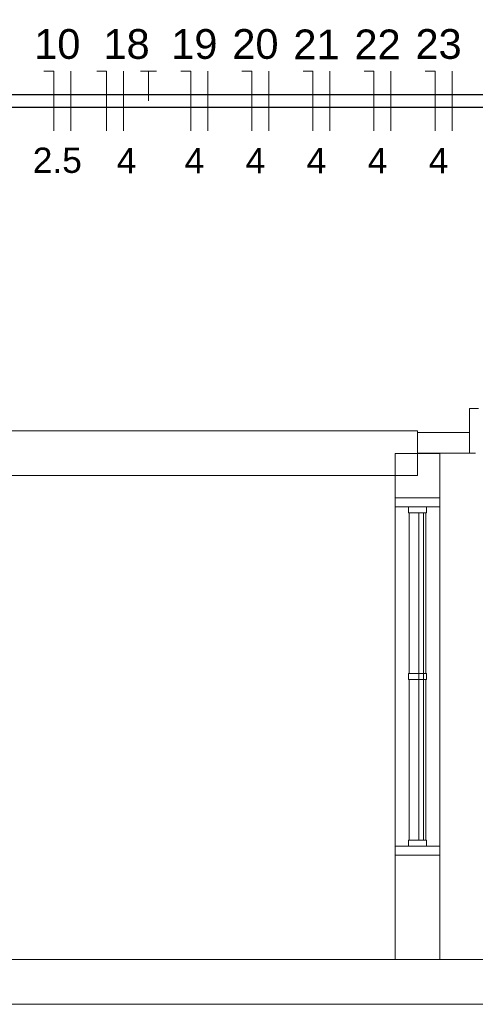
# Model space of a CAD drawing. Header units: millimetres. Extents: x 4480191 to 4481199, y -30324204 to -30323479.
# Tile 223 of 243: x 4480219.06 to 4480222.12, y -30323785.56 to -30323778.95. Entities that reach past the tile are written whole.
import ezdxf

# ---------------------------------------------------------------- set-up
doc = ezdxf.new("R2010")
doc.units = ezdxf.units.MM
doc.linetypes.add('NULL', pattern=[0])
for name, color, linetype, lineweight in [('EL-Condutos QD (Teto)', 32, 'Continuous', 25), ('EL-Fios (Fase 3) QD', 1, 'Continuous', 15), ('EL-Fios (Neutro) QD', 5, 'Continuous', 15), ('EL-Fios (Terra) QD', 94, 'Continuous', 15), ('EL-Textos fios QD', 7, 'Continuous', 9), ('IFC-Janela-Contorno', 142, 'Continuous', 5), ('IFC-Parede padrão-Contorno', 44, 'Continuous', 5), ('IFC-Parede-Contorno', 42, 'Continuous', 5), ('IFC-Porta-Contorno', 142, 'Continuous', 5)]:
    doc.layers.add(name, color=color, linetype=linetype, lineweight=lineweight)
doc.styles.add('ARIAL', font='arial.ttf')

msp = doc.modelspace()

# ---------------------------------------------------------------- linework, layer by layer
at = {"layer": 'EL-Condutos QD (Teto)'}
for p, q in [((4480219.6406, -30323779.4494), (4480218.9106, -30323779.4494)), ((4480220.3524, -30323779.4494), (4480219.6406, -30323779.4494)), ((4480221.0471, -30323779.4494), (4480220.3524, -30323779.4494)), ((4480221.7257, -30323779.4494), (4480221.0471, -30323779.4494)), ((4480222.3893, -30323779.4494), (4480221.7257, -30323779.4494)), ((4480218.9106, -30323779.5327), (4480219.6406, -30323779.5327)), ((4480219.6406, -30323779.5327), (4480220.3524, -30323779.5327)), ((4480220.3524, -30323779.5327), (4480221.0471, -30323779.5327)), ((4480221.0471, -30323779.5327), (4480221.7257, -30323779.5327)), ((4480221.7257, -30323779.5327), (4480222.3893, -30323779.5327))]:
    msp.add_line(p, q, dxfattribs=at)
at = {"layer": 'EL-Fios (Fase 3) QD'}
for p, q in [((4480219.4014, -30323779.6911), (4480219.4014, -30323779.2911)), ((4480219.7569, -30323779.6911), (4480219.7569, -30323779.2911)), ((4480220.3237, -30323779.6911), (4480220.3237, -30323779.2911)), ((4480220.7343, -30323779.6911), (4480220.7343, -30323779.2911)), ((4480221.145, -30323779.6911), (4480221.145, -30323779.2911)), ((4480221.5557, -30323779.6911), (4480221.5557, -30323779.2911)), ((4480221.9663, -30323779.6911), (4480221.9663, -30323779.2911))]:
    msp.add_line(p, q, dxfattribs=at)
at = {"layer": 'EL-Fios (Neutro) QD'}
for p, q in [((4480219.2871, -30323779.2911), (4480219.2205, -30323779.2911)), ((4480219.2871, -30323779.6911), (4480219.2871, -30323779.2911)), ((4480219.6426, -30323779.2911), (4480219.576, -30323779.2911)), ((4480219.6426, -30323779.6911), (4480219.6426, -30323779.2911)), ((4480220.2094, -30323779.2911), (4480220.1427, -30323779.2911)), ((4480220.2094, -30323779.6911), (4480220.2094, -30323779.2911)), ((4480220.62, -30323779.2911), (4480220.5534, -30323779.2911)), ((4480220.62, -30323779.6911), (4480220.62, -30323779.2911)), ((4480221.0307, -30323779.2911), (4480220.9641, -30323779.2911)), ((4480221.0307, -30323779.6911), (4480221.0307, -30323779.2911)), ((4480221.4414, -30323779.2911), (4480221.3747, -30323779.2911)), ((4480221.4414, -30323779.6911), (4480221.4414, -30323779.2911)), ((4480221.8521, -30323779.2911), (4480221.7854, -30323779.2911)), ((4480221.8521, -30323779.6911), (4480221.8521, -30323779.2911))]:
    msp.add_line(p, q, dxfattribs=at)
at = {"layer": 'EL-Fios (Terra) QD'}
for p, q in [((4480219.8712, -30323779.2911), (4480219.9778, -30323779.2911)), ((4480219.9245, -30323779.4911), (4480219.9245, -30323779.2911))]:
    msp.add_line(p, q, dxfattribs=at)
at = {"layer": 'IFC-Janela-Contorno', "color": 8, "lineweight": 5}
for p, q in [((4480221.584, -30323782.1591), (4480221.8513, -30323782.1591)), ((4480221.584, -30323782.1659), (4480221.584, -30323782.1591)), ((4480221.884, -30323782.2141), (4480221.884, -30323782.1591)), ((4480221.584, -30323782.2191), (4480221.584, -30323782.1659)), ((4480221.584, -30323784.4991), (4480221.584, -30323782.2191)), ((4480221.584, -30323782.2191), (4480221.61, -30323782.2191)), ((4480221.61, -30323782.2191), (4480221.884, -30323782.2191)), ((4480221.674, -30323782.2563), (4480221.674, -30323782.2191)), ((4480221.794, -30323782.2219), (4480221.794, -30323782.2191)), ((4480221.794, -30323782.2591), (4480221.794, -30323782.2219)), ((4480221.884, -30323782.2191), (4480221.884, -30323782.2141)), ((4480221.884, -30323784.4991), (4480221.884, -30323782.2191)), ((4480221.674, -30323782.2591), (4480221.674, -30323782.2563)), ((4480221.674, -30323782.2591), (4480221.7856, -30323782.2591)), ((4480221.679, -30323783.3391), (4480221.679, -30323782.2591)), ((4480221.744, -30323784.3051), (4480221.744, -30323782.2591)), ((4480221.774, -30323782.4131), (4480221.774, -30323782.2591)), ((4480221.7856, -30323782.2591), (4480221.794, -30323782.2591)), ((4480221.789, -30323783.3391), (4480221.789, -30323782.2591)), ((4480221.774, -30323784.4591), (4480221.774, -30323782.4131)), ((4480221.674, -30323783.3763), (4480221.674, -30323783.3391)), ((4480221.674, -30323783.3391), (4480221.6824, -30323783.3391)), ((4480221.6824, -30323783.3391), (4480221.794, -30323783.3391)), ((4480221.794, -30323783.3419), (4480221.794, -30323783.3391)), ((4480221.794, -30323783.3791), (4480221.794, -30323783.3419)), ((4480221.674, -30323783.3791), (4480221.674, -30323783.3763)), ((4480221.674, -30323783.3791), (4480221.7856, -30323783.3791)), ((4480221.679, -30323784.4591), (4480221.679, -30323783.3791)), ((4480221.7856, -30323783.3791), (4480221.794, -30323783.3791)), ((4480221.789, -30323784.4591), (4480221.789, -30323783.3791)), ((4480221.744, -30323784.4591), (4480221.744, -30323784.3051)), ((4480221.674, -30323784.4963), (4480221.674, -30323784.4591)), ((4480221.674, -30323784.4591), (4480221.6824, -30323784.4591)), ((4480221.6824, -30323784.4591), (4480221.794, -30323784.4591)), ((4480221.794, -30323784.4619), (4480221.794, -30323784.4591)), ((4480221.794, -30323784.4991), (4480221.794, -30323784.4619)), ((4480221.584, -30323784.4991), (4480221.674, -30323784.4991)), ((4480221.584, -30323784.4991), (4480221.8581, -30323784.4991)), ((4480221.584, -30323784.5042), (4480221.584, -30323784.4991)), ((4480221.584, -30323784.5591), (4480221.584, -30323784.5042)), ((4480221.674, -30323784.4991), (4480221.674, -30323784.4963)), ((4480221.794, -30323784.4991), (4480221.884, -30323784.4991)), ((4480221.8581, -30323784.4991), (4480221.884, -30323784.4991)), ((4480221.884, -30323784.5524), (4480221.884, -30323784.4991)), ((4480221.6168, -30323784.5591), (4480221.884, -30323784.5591)), ((4480221.884, -30323784.5591), (4480221.884, -30323784.5524))]:
    msp.add_line(p, q, dxfattribs=at)
at = {"layer": 'IFC-Parede padrão-Contorno', "color": 8, "lineweight": 5}
for p, q in [((4480218.7011, -30323781.7092), (4480219.3256, -30323781.7092)), ((4480219.3256, -30323781.7092), (4480219.4253, -30323781.7092)), ((4480219.4253, -30323781.7092), (4480221.656, -30323781.7092)), ((4480221.656, -30323781.7092), (4480221.734, -30323781.7092)), ((4480221.734, -30323781.785), (4480221.734, -30323781.7092)), ((4480221.734, -30323781.8064), (4480221.734, -30323781.7192)), ((4480221.734, -30323781.7192), (4480221.8792, -30323781.7192)), ((4480221.8792, -30323781.7192), (4480222.084, -30323781.7192)), ((4480221.734, -30323781.9974), (4480221.734, -30323781.785)), ((4480221.734, -30323781.8592), (4480221.8792, -30323781.8592)), ((4480221.8792, -30323781.8592), (4480222.084, -30323781.8592)), ((4480218.8008, -30323782.0092), (4480221.0315, -30323782.0092)), ((4480221.0315, -30323782.0092), (4480221.656, -30323782.0092)), ((4480221.656, -30323782.0092), (4480221.6583, -30323782.0092)), ((4480221.6583, -30323782.0092), (4480221.734, -30323782.0092)), ((4480221.734, -30323782.0092), (4480221.734, -30323781.9974))]:
    msp.add_line(p, q, dxfattribs=at)
at = {"layer": 'IFC-Parede-Contorno', "color": 8, "lineweight": 5}
for p, q in [((4480221.584, -30323781.8603), (4480221.6562, -30323781.8603)), ((4480221.584, -30323781.9634), (4480221.584, -30323781.8603)), ((4480221.6562, -30323781.8603), (4480221.8002, -30323781.8603)), ((4480221.8002, -30323781.8603), (4480221.884, -30323781.8603)), ((4480221.884, -30323781.9634), (4480221.884, -30323781.8603)), ((4480221.584, -30323781.9764), (4480221.584, -30323781.9634)), ((4480221.884, -30323781.9764), (4480221.884, -30323781.9634)), ((4480221.584, -30323782.0123), (4480221.584, -30323781.9764)), ((4480221.584, -30323782.0422), (4480221.584, -30323782.0123)), ((4480221.884, -30323782.0123), (4480221.884, -30323781.9764)), ((4480221.884, -30323782.0422), (4480221.884, -30323782.0123)), ((4480221.584, -30323782.0791), (4480221.584, -30323782.0422)), ((4480221.584, -30323782.1591), (4480221.584, -30323782.0791)), ((4480221.884, -30323782.0791), (4480221.884, -30323782.0422)), ((4480221.884, -30323782.1591), (4480221.884, -30323782.0791)), ((4480221.6168, -30323782.1591), (4480221.884, -30323782.1591)), ((4480221.884, -30323782.5278), (4480221.884, -30323782.1591)), ((4480221.884, -30323784.5591), (4480221.884, -30323784.0452)), ((4480221.584, -30323784.5591), (4480221.8513, -30323784.5591)), ((4480221.584, -30323784.7912), (4480221.584, -30323784.5591)), ((4480221.884, -30323784.7912), (4480221.884, -30323784.5591)), ((4480221.584, -30323785.0843), (4480221.584, -30323784.7912)), ((4480221.884, -30323785.2569), (4480221.884, -30323784.7912)), ((4480221.584, -30323785.2625), (4480221.584, -30323785.0843)), ((4480218.584, -30323785.2625), (4480221.4101, -30323785.2625)), ((4480221.1162, -30323785.2625), (4480221.584, -30323785.2625)), ((4480221.4101, -30323785.2625), (4480247.0064, -30323785.2625)), ((4480221.884, -30323785.2625), (4480221.884, -30323785.2569)), ((4480221.884, -30323785.2625), (4480222.6701, -30323785.2625)), ((4480214.1995, -30323785.5625), (4480227.8166, -30323785.5625))]:
    msp.add_line(p, q, dxfattribs=at)
at = {"layer": 'IFC-Porta-Contorno', "color": 8, "lineweight": 5}
for p, q in [((4480222.084, -30323781.5592), (4480222.0875, -30323781.5592)), ((4480222.084, -30323781.5764), (4480222.084, -30323781.5592)), ((4480222.0875, -30323781.5592), (4480222.144, -30323781.5592)), ((4480222.084, -30323781.8592), (4480222.084, -30323781.5764)), ((4480222.084, -30323781.8592), (4480222.1221, -30323781.8592)), ((4480222.1221, -30323781.8592), (4480222.124, -30323781.8592))]:
    msp.add_line(p, q, dxfattribs=at)

# ---------------------------------------------------------------- texts
at = {"layer": 'EL-Textos fios QD', "linetype": 'NULL', "attachment_point": 7, "rotation": 0.00084, "line_spacing_factor": 0.6, "style": 'ARIAL'}
for s, insert, char_height, width in [('10', (4480219.1556, -30323779.2111), 0.2, 0.621341), ('18', (4480219.6216, -30323779.2111), 0.2, 0.621341), ('19', (4480220.0778, -30323779.2111), 0.2, 0.621341), ('20', (4480220.4885, -30323779.2111), 0.2, 0.621341), ('21', (4480220.8992, -30323779.2111), 0.2, 0.621341), ('22', (4480221.3099, -30323779.2111), 0.2, 0.621341), ('23', (4480221.7205, -30323779.2111), 0.2, 0.621341), ('2.5', (4480219.1459, -30323779.9771), 0.17, 0.660046), ('4', (4480219.7109, -30323779.9771), 0.17, 0.26407), ('4', (4480220.1672, -30323779.9771), 0.17, 0.26407), ('4', (4480220.5778, -30323779.9771), 0.17, 0.26407), ('4', (4480220.9885, -30323779.9771), 0.17, 0.26407), ('4', (4480221.3992, -30323779.9771), 0.17, 0.26407), ('4', (4480221.8098, -30323779.9771), 0.17, 0.26407)]:
    msp.add_mtext(s, dxfattribs=dict(at, insert=insert, char_height=char_height, width=width))

doc.saveas('drawing.dxf')
